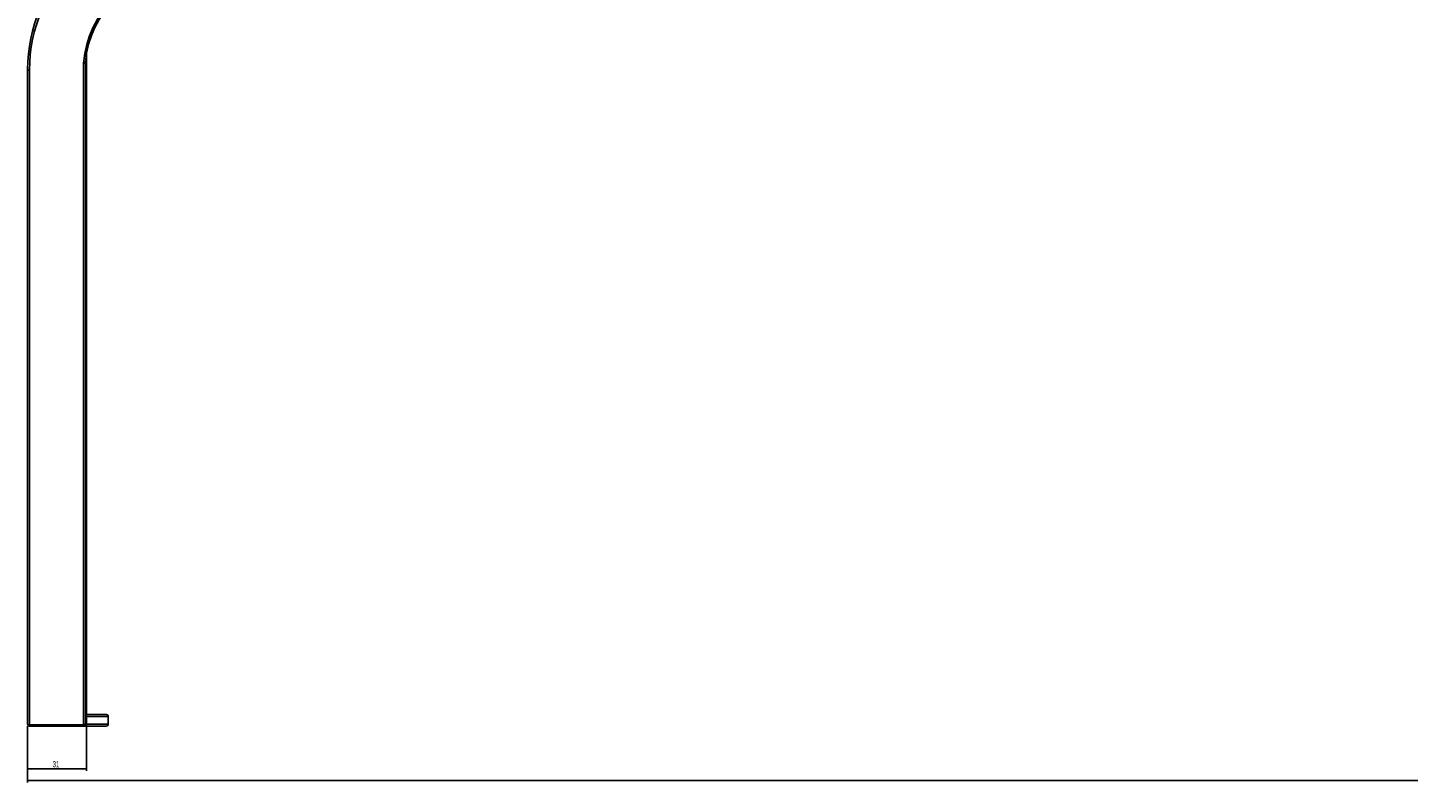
# Model space of a CAD drawing. Header units: millimetres. Extents: x 60 to 2975, y 116 to 1565.
# Tile 8 of 40: x 60 to 779, y 779 to 1172. Entities that reach past the tile are written whole.
import ezdxf

# ---------------------------------------------------------------- set-up
doc = ezdxf.new("R2010")
doc.units = ezdxf.units.MM
doc.layers.add('FORMAT', color=7, linetype='Continuous')
doc.styles.add('SLDTEXTSTYLE0', font='TXT', dxfattribs={"width": 0.605})
doc.dimstyles.new('SLDDIMSTYLE0', dxfattribs={"dimtxt": 3.081982, "dimasz": 2, "dimexe": 0, "dimexo": 0.0625, "dimgap": 0.770496, "dimtad": 1, "dimdec": 0, "dimrnd": 1e-09, "dimzin": 12, "dimdsep": 46, "dimtxsty": 'SLDTEXTSTYLE0', "dimsah": 1, "dimcen": 0.09, "dimadec": 0, "dimazin": 3, "dimtfac": 1, "dimtofl": 0, "dimtmove": 0, "dimatfit": 3, "dimfxl": 1, "dimfrac": 2, "dimtolj": 1, "dimtzin": 12, "dimarcsym": 0})
doc.dimstyles.new('SLDDIMSTYLE1', dxfattribs={"dimtxt": 3.081982, "dimasz": 2, "dimexe": 0, "dimexo": 0.0625, "dimgap": 0.770496, "dimtad": 1, "dimrnd": 1e-09, "dimzin": 12, "dimdsep": 46, "dimtxsty": 'SLDTEXTSTYLE0', "dimsah": 1, "dimcen": 0.09, "dimadec": 0, "dimazin": 3, "dimtfac": 1, "dimtofl": 0, "dimtmove": 0, "dimatfit": 3, "dimfxl": 1, "dimfrac": 2, "dimtolj": 1, "dimtzin": 12, "dimarcsym": 0})

# ---------------------------------------------------------------- blocks, each defined once
blk = doc.blocks.new('_D_1')
at = {"layer": 'FORMAT'}
for p, q in [((60.07, 808.4), (60.07, 779.08)), ((2080.07, 808.4), (2080.07, 779.08)), ((60.07, 780.07), (2080.07, 780.07))]:
    blk.add_line(p, q, dxfattribs=at)
for points in [[(60.07, 780.07), (62.07, 779.57), (62.07, 780.57)], [(2080.07, 780.07), (2078.07, 780.57), (2078.07, 779.57)]]:
    blk.add_solid(points, dxfattribs=at)
at = {"layer": 'FORMAT', "insert": (1065.37, 784.17), "char_height": 3.175, "attachment_point": 1, "style": 'SLDTEXTSTYLE0'}
blk.add_mtext('2020', dxfattribs=at)
blk = doc.blocks.new('_D_3')
at = {"layer": 'FORMAT'}
for p, q in [((90.73, 813.85), (90.73, 785.08)), ((60.07, 808.4), (60.07, 785.08)), ((60.07, 786.07), (90.73, 786.07))]:
    blk.add_line(p, q, dxfattribs=at)
for points in [[(60.07, 786.07), (62.07, 785.57), (62.07, 786.57)], [(90.73, 786.07), (88.73, 786.57), (88.73, 785.57)]]:
    blk.add_solid(points, dxfattribs=at)
at = {"layer": 'FORMAT', "insert": (73.05, 790.17), "char_height": 3.175, "attachment_point": 1, "style": 'SLDTEXTSTYLE0'}
blk.add_mtext('31', dxfattribs=at)

msp = doc.modelspace()

# ---------------------------------------------------------------- linework, layer by layer
at = {"color": 7, "linetype": 'Continuous', "lineweight": 25}
for p, q in [((90.731, 814.842), (90.731, 1158.502)), ((90.74, 814.876), (90.74, 1158.555)), ((89.198, 809.135), (89.198, 1153.748)), ((90.188, 1153.939), (90.188, 809.359)), ((60.07, 809.394), (60.07, 1150.394)), ((61.07, 1150.135), (61.07, 809.135)), ((90.74, 814.876), (90.731, 814.842)), ((102.07, 809.394), (102.07, 813.394)), ((61.07, 809.135), (89.198, 809.135)), ((61.07, 809.135), (61.07, 808.394)), ((89.198, 808.394), (61.07, 808.394)), ((89.198, 808.394), (89.198, 809.135))]:
    msp.add_line(p, q, dxfattribs=at)
at = {"color": 7, "linetype": 'Continuous', "lineweight": 25, "flags": 128}
msp.add_lwpolyline([(90.747, 814.447), (90.875, 814.413), (91.07, 814.394)], dxfattribs=at)
at = {"color": 7, "linetype": 'Continuous', "lineweight": 25}
for centre, radius, start, end in [((140.07, 1150.394), 80, 90, 180), ((140.07, 1150.135), 79, 90, 180), ((140.07, 1150.135), 51, 90, 175.937495), ((140.07, 1150.394), 50, 90, 175.790213), ((60.836, 1151.295), 1.183, 229.602635, 281.375509), ((101.07, 813.394), 1, 0.023303, 89.999955), ((60.836, 810.295), 1.183, 229.604997, 281.37466), ((61.07, 809.394), 1, 180, 270), ((89.389, 810.594), 1.472, 262.533881, 302.907226), ((89.194, 809.389), 0.995, 270.238473, 358.24547), ((101.07, 809.394), 1, 270, 0.764762)]:
    msp.add_arc(centre, radius, start, end, dxfattribs=at)
at = {"color": 8, "linetype": 'Continuous', "lineweight": 25}
msp.add_arc((89.922, 813.394), 1.008, 358.066778, 27.600325, dxfattribs=at)
at = {"color": 7, "linetype": 'Continuous', "lineweight": 25}
for points, knots in [([(89.198, 1153.748), (89.206, 1153.748), (89.234, 1153.747), (89.374, 1153.744), (89.616, 1153.752), (89.898, 1153.793), (90.11, 1153.856), (90.162, 1153.911), (90.188, 1153.939)], [0, 0, 0, 0, 0.0169097, 0.0597672, 0.2949715, 0.5300327, 0.7650302, 1, 1, 1, 1]), ([(90.205, 1154.064), (90.203, 1154.046), (90.2, 1154.011), (90.196, 1153.969), (90.191, 1153.946), (90.189, 1153.941), (90.188, 1153.939)], [0, 0, 0, 0, 0.3525468, 0.7076852, 0.8814352, 1, 1, 1, 1]), ([(90.731, 814.842), (90.734, 814.658), (90.738, 814.26), (90.779, 813.774), (90.845, 813.426), (90.901, 813.382), (90.929, 813.36)], [0, 0, 0, 0, 0.2226536, 0.4807028, 0.7403512, 1, 1, 1, 1]), ([(90.821, 814.444), (90.806, 814.582), (90.772, 814.898), (90.744, 815.43), (90.743, 815.77), (90.743, 815.905)], [0, 0, 0, 0, 0.315553, 0.7265721, 1, 1, 1, 1]), ([(90.808, 813.817), (90.807, 813.818), (90.806, 813.822), (90.788, 813.917), (90.764, 814.132), (90.743, 814.466), (90.743, 814.754), (90.743, 814.883)], [0, 0, 0, 0, 0.0865321, 0.2387974, 0.467092, 0.7622097, 1, 1, 1, 1]), ([(90.752, 814.394), (92.173, 814.394), (95.3, 814.394), (98.458, 814.394), (100.664, 814.394), (100.934, 814.394), (101.07, 814.394)], [0, 0, 0, 0, 0.216691, 0.4770875, 0.7385438, 1, 1, 1, 1]), ([(101.05, 808.394), (100.972, 808.394), (100.813, 808.394), (99.365, 808.394), (96.99, 808.394), (93.701, 808.394), (90.699, 808.394), (89.198, 808.394)], [0, 0, 0, 0, 0.1929537, 0.3947331, 0.5965482, 0.7983275, 1, 1, 1, 1])]:
    msp.add_open_spline(points, degree=3, knots=knots, dxfattribs=at)
at = {"color": 8, "linetype": 'Continuous', "lineweight": 25}
for points, knots in [([(102.065, 813.394), (102.067, 813.394), (102.096, 813.393), (102.001, 813.392), (101.828, 813.387), (100.573, 813.381), (98.059, 813.373), (94.831, 813.366), (92.23, 813.362), (90.929, 813.36)], [0, 0, 0, 0, 0.0015333, 0.0314251, 0.1509957, 0.3901579, 0.6295432, 0.8147198, 1, 1, 1, 1]), ([(90.188, 809.359), (90.276, 809.359), (90.712, 809.359), (92.489, 809.362), (95.194, 809.367), (98.05, 809.373), (100.177, 809.379), (101.504, 809.386), (102.103, 809.39), (102.011, 809.393), (101.989, 809.394)], [0, 0, 0, 0, 0.0110756, 0.0553783, 0.2326001, 0.4098704, 0.5871406, 0.7647993, 0.942458, 1, 1, 1, 1])]:
    msp.add_open_spline(points, degree=3, knots=knots, dxfattribs=at)

# ---------------------------------------------------------------- dimensions: what is measured, and where the dimension line sits
at = {"layer": 'FORMAT'}
for base, p2, dimstyle, picture, middle in [((90.731, 786.073), (90.731, 814.842), 'SLDDIMSTYLE0', '_D_3', (75.4, 786.073)), ((2080.07, 780.073), (2080.07, 809.394), 'SLDDIMSTYLE1', '_D_1', (1070.07, 780.073))]:
    dim = msp.add_linear_dim(base=base, p1=(60.07, 809.394), p2=p2, dimstyle=dimstyle, dxfattribs=at)
    dim.commit()
    dim.dimension.update_dxf_attribs({"geometry": picture, "text_midpoint": middle, "dimtype": 160})

doc.saveas('drawing.dxf')
